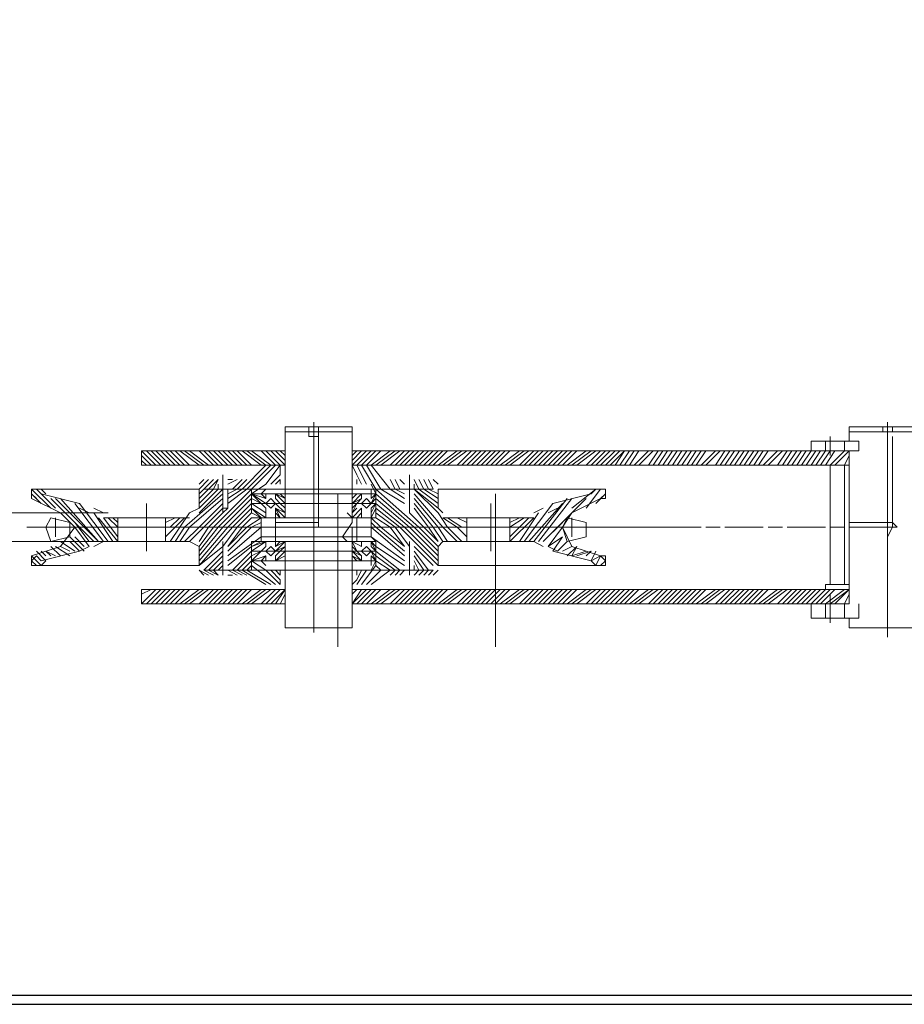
# Model space of a CAD drawing. Header units: inches. Extents: x -204116 to 930598, y -391373 to 256461.
# Tile 119 of 225: x 360490 to 361261, y -248317 to -247458. Entities that reach past the tile are written whole.
import ezdxf

# ---------------------------------------------------------------- set-up
doc = ezdxf.new("R2010")
doc.units = ezdxf.units.IN
doc.header["$LTSCALE"] = 10
doc.header["$MEASUREMENT"] = 0
doc.header["$PDMODE"] = 1
doc.header["$PDSIZE"] = 1000
doc.linetypes.add('PHANTOM2', pattern=[1.25, 0.625, -0.125, 0.125, -0.125, 0.125, -0.125])
doc.layers.get('Defpoints').update_dxf_attribs({"lineweight": 25})
doc.layers.add('P', color=5, linetype='PHANTOM2', lineweight=9)
doc.styles.add('MIC', font='romans.shx', dxfattribs={"width": 0.8})
doc.dimstyles.new('1_75', dxfattribs={"dimscale": 75, "dimtxt": 2.5, "dimasz": 2.5, "dimexe": 1, "dimexo": 2, "dimgap": 1, "dimtad": 1, "dimtoh": 1, "dimdec": 0, "dimzin": 9, "dimdsep": 46, "dimtxsty": 'MIC', "dimcen": 2.5, "dimclrd": 1, "dimclre": 1, "dimclrt": 256, "dimadec": 0, "dimazin": 0, "dimtfac": 1, "dimtdec": 0, "dimtmove": 2, "dimatfit": 3, "dimfxl": 1, "dimlwd": -1, "dimlwe": -1, "dimarcsym": 0})

# ---------------------------------------------------------------- blocks, each defined once
blk = doc.blocks.new('*D577')
at = {"color": 1}
for p, q in [((357835.23, -247480.58), (357835.23, -247041.73)), ((362435.23, -247428.58), (362435.23, -247041.73)), ((358035.23, -247121.73), (362235.23, -247121.73))]:
    blk.add_line(p, q, dxfattribs=at)
for points in [[(358035.23, -247088.4), (358035.23, -247155.07), (357835.23, -247121.73)], [(362235.23, -247088.4), (362235.23, -247155.07), (362435.23, -247121.73)]]:
    blk.add_solid(points, dxfattribs=at)
at = {"layer": 'Defpoints', "color": 0}
for p in [(362435.23, -247121.73), (362435.23, -247588.58), (357835.23, -247640.58)]:
    blk.add_point(p, dxfattribs=at)
at = {"char_height": 200, "attachment_point": 5, "style": 'MIC'}
for s, insert in [('4600', (360135.23, -246941.73)), ('TAKEUP TRAVEL', (360135.23, -247301.73))]:
    blk.add_mtext(s, dxfattribs=dict(at, insert=insert))

msp = doc.modelspace()

# ---------------------------------------------------------------- linework, layer by layer
for p, q in [((357006.58, -248308.74), (363263.88, -248308.74)), ((356998.58, -248316.74), (363271.93, -248316.74))]:
    msp.add_line(p, q)
at = {"layer": 'P', "color": 0, "linetype": 'Continuous'}
for points in [[(360779.75, -247817.18), (360779.75, -247813.01), (360721.37, -247813.01), (360721.37, -247817.18), (360779.75, -247817.18)], [(360742.22, -247813.01), (360746.39, -247813.01)], [(360742.22, -247817.18), (360742.22, -247813.01)], [(360746.39, -247842.2), (360746.39, -247808.84)], [(360746.39, -247813.01), (360746.39, -247992.32)], [(360750.56, -247817.18), (360750.56, -247813.01)], [(361213.43, -247813.01), (361284.32, -247813.01)], [(361213.43, -247817.18), (361213.43, -247813.01)], [(361250.96, -247817.18), (361242.62, -247817.18), (361242.62, -247813.01), (361242.62, -247817.18)], [(361246.79, -247996.49), (361246.79, -247808.84)], [(361250.96, -247817.18), (361250.96, -247813.01), (361250.96, -247817.18)], [(360721.37, -247817.18), (360721.37, -247833.86)], [(360742.22, -247821.35), (360742.22, -247817.18), (360742.22, -247821.35), (360750.56, -247821.35), (360750.56, -247817.18), (360750.56, -247821.35)], [(360742.22, -247817.18), (360750.56, -247817.18)], [(360746.39, -247821.35), (360746.39, -247900.58)], [(360750.56, -247821.35), (360750.56, -247900.58)], [(360779.75, -247817.18), (360779.75, -247867.22)], [(361196.75, -247821.35), (361196.75, -247838.03)], [(361213.43, -247817.18), (361288.49, -247817.18)], [(361213.43, -247817.18), (361213.43, -247825.52), (361221.77, -247825.52)], [(361246.79, -247821.35), (361246.79, -247900.58)], [(361250.96, -247821.35), (361250.96, -247900.58)], [(360746.39, -247971.47), (360746.39, -247829.69)], [(360746.39, -247946.45), (360746.39, -247829.69)], [(361221.77, -247825.52), (361180.07, -247825.52), (361180.07, -247833.86)], [(361192.58, -247825.52), (361192.58, -247833.86)], [(361209.26, -247825.52), (361209.26, -247833.86)], [(361221.77, -247833.86), (361221.77, -247825.52), (361213.43, -247825.52)], [(360721.37, -247846.37), (360596.27, -247846.37), (360596.27, -247833.86), (360721.37, -247833.86)], [(360608.78, -247846.37), (360596.27, -247833.86)], [(360604.61, -247846.37), (360596.27, -247838.03)], [(360612.95, -247846.37), (360600.44, -247833.86)], [(360617.12, -247846.37), (360604.61, -247833.86)], [(360621.29, -247846.37), (360608.78, -247833.86)], [(360625.46, -247846.37), (360612.95, -247833.86)], [(360629.63, -247846.37), (360617.12, -247833.86)], [(360633.8, -247846.37), (360621.29, -247833.86)], [(360637.97, -247846.37), (360625.46, -247833.86)], [(360646.31, -247846.37), (360629.63, -247833.86)], [(360650.48, -247846.37), (360633.8, -247833.86)], [(360654.65, -247846.37), (360637.97, -247833.86)], [(360658.82, -247846.37), (360646.31, -247833.86)], [(360662.99, -247846.37), (360650.48, -247833.86)], [(360667.16, -247846.37), (360654.65, -247833.86)], [(360671.33, -247846.37), (360658.82, -247833.86)], [(360675.5, -247846.37), (360662.99, -247833.86)], [(360679.67, -247846.37), (360667.16, -247833.86)], [(360683.84, -247846.37), (360671.33, -247833.86)], [(360688.01, -247846.37), (360675.5, -247833.86)], [(360692.18, -247846.37), (360679.67, -247833.86)], [(360700.52, -247846.37), (360683.84, -247833.86)], [(360704.69, -247846.37), (360688.01, -247833.86)], [(360708.86, -247846.37), (360692.18, -247833.86)], [(360713.03, -247846.37), (360700.52, -247833.86)], [(360717.2, -247846.37), (360704.69, -247833.86)], [(360721.37, -247846.37), (360708.86, -247833.86)], [(360721.37, -247842.2), (360713.03, -247833.86)], [(360721.37, -247838.03), (360717.2, -247833.86)], [(360721.37, -247833.86), (360721.37, -247867.22)], [(360746.39, -247879.73), (360746.39, -247838.03)], [(360779.75, -247833.86), (361221.77, -247833.86)], [(360783.92, -247833.86), (360779.75, -247838.03)], [(360788.09, -247833.86), (360779.75, -247842.2)], [(360792.26, -247833.86), (360779.75, -247846.37)], [(361213.43, -247833.86), (360779.75, -247833.86), (360779.75, -247846.37), (361213.43, -247846.37), (361213.43, -247833.86), (360779.75, -247833.86)], [(360796.43, -247833.86), (360783.92, -247846.37)], [(360800.6, -247833.86), (360788.09, -247846.37)], [(360804.77, -247833.86), (360792.26, -247846.37)], [(360813.11, -247833.86), (360796.43, -247846.37)], [(360817.28, -247833.86), (360800.6, -247846.37)], [(360821.45, -247833.86), (360804.77, -247846.37)], [(360825.62, -247833.86), (360813.11, -247846.37)], [(360829.79, -247833.86), (360817.28, -247846.37)], [(360833.96, -247833.86), (360821.45, -247846.37)], [(360838.13, -247833.86), (360825.62, -247846.37)], [(360842.3, -247833.86), (360829.79, -247846.37)], [(360846.47, -247833.86), (360833.96, -247846.37)], [(360850.64, -247833.86), (360838.13, -247846.37)], [(360854.81, -247833.86), (360842.3, -247846.37)], [(360858.98, -247833.86), (360846.47, -247846.37)], [(360863.15, -247833.86), (360850.64, -247846.37)], [(360871.49, -247833.86), (360854.81, -247846.37)], [(360875.66, -247833.86), (360858.98, -247846.37)], [(360879.83, -247833.86), (360863.15, -247846.37)], [(360884, -247833.86), (360871.49, -247846.37)], [(360888.17, -247833.86), (360875.66, -247846.37)], [(360892.34, -247833.86), (360879.83, -247846.37)], [(360896.51, -247833.86), (360884, -247846.37)], [(360900.68, -247833.86), (360888.17, -247846.37)], [(360904.85, -247833.86), (360892.34, -247846.37)], [(360909.02, -247833.86), (360896.51, -247846.37)], [(360913.19, -247833.86), (360900.68, -247846.37)], [(360917.36, -247833.86), (360904.85, -247846.37)], [(360925.7, -247833.86), (360909.02, -247846.37)], [(360929.87, -247833.86), (360913.19, -247846.37)], [(360934.04, -247833.86), (360917.36, -247846.37)], [(360938.21, -247833.86), (360925.7, -247846.37)], [(360942.38, -247833.86), (360929.87, -247846.37)], [(360946.55, -247833.86), (360934.04, -247846.37)], [(360950.72, -247833.86), (360938.21, -247846.37)], [(360954.89, -247833.86), (360942.38, -247846.37)], [(360959.06, -247833.86), (360946.55, -247846.37)], [(360963.23, -247833.86), (360950.72, -247846.37)], [(360967.4, -247833.86), (360954.89, -247846.37)], [(360971.57, -247833.86), (360959.06, -247846.37)], [(360975.74, -247833.86), (360963.23, -247846.37)], [(360984.08, -247833.86), (360967.4, -247846.37)], [(360988.25, -247833.86), (360971.57, -247846.37)], [(360992.42, -247833.86), (360975.74, -247846.37)], [(360996.59, -247833.86), (360984.08, -247846.37)], [(361000.76, -247833.86), (360988.25, -247846.37)], [(361004.93, -247833.86), (360992.42, -247846.37)], [(361009.1, -247833.86), (360996.59, -247846.37)], [(361013.27, -247833.86), (361000.76, -247846.37)], [(361004.93, -247846.37), (361017.44, -247833.86), (361009.1, -247846.37)], [(361021.61, -247833.86), (361013.27, -247846.37)], [(361025.78, -247833.86), (361017.44, -247846.37)], [(361029.95, -247833.86), (361021.61, -247846.37)], [(361038.29, -247833.86), (361025.78, -247846.37)], [(361042.46, -247833.86), (361029.95, -247846.37)], [(361046.63, -247833.86), (361038.29, -247846.37)], [(361050.8, -247833.86), (361042.46, -247846.37)], [(361054.97, -247833.86), (361046.63, -247846.37)], [(361059.14, -247833.86), (361050.8, -247846.37)], [(361063.31, -247833.86), (361054.97, -247846.37)], [(361067.48, -247833.86), (361059.14, -247846.37)], [(361071.65, -247833.86), (361063.31, -247846.37)], [(361075.82, -247833.86), (361067.48, -247846.37)], [(361079.99, -247833.86), (361071.65, -247846.37)], [(361084.16, -247833.86), (361075.82, -247846.37)], [(361088.33, -247833.86), (361079.99, -247846.37)], [(361096.67, -247833.86), (361084.16, -247846.37)], [(361100.84, -247833.86), (361088.33, -247846.37)], [(361105.01, -247833.86), (361096.67, -247846.37)], [(361109.18, -247833.86), (361100.84, -247846.37)], [(361113.35, -247833.86), (361105.01, -247846.37)], [(361117.52, -247833.86), (361109.18, -247846.37)], [(361121.69, -247833.86), (361113.35, -247846.37)], [(361125.86, -247833.86), (361117.52, -247846.37)], [(361130.03, -247833.86), (361121.69, -247846.37)], [(361134.2, -247833.86), (361125.86, -247846.37)], [(361138.37, -247833.86), (361130.03, -247846.37)], [(361142.54, -247833.86), (361134.2, -247846.37)], [(361150.88, -247833.86), (361138.37, -247846.37)], [(361155.05, -247833.86), (361142.54, -247846.37)], [(361159.22, -247833.86), (361150.88, -247846.37)], [(361163.39, -247833.86), (361155.05, -247846.37)], [(361167.56, -247833.86), (361159.22, -247846.37)], [(361171.73, -247833.86), (361163.39, -247846.37)], [(361175.9, -247833.86), (361167.56, -247846.37)], [(361180.07, -247833.86), (361171.73, -247846.37)], [(361184.24, -247833.86), (361175.9, -247846.37)], [(361188.41, -247833.86), (361180.07, -247846.37)], [(361192.58, -247833.86), (361184.24, -247846.37)], [(361196.75, -247833.86), (361188.41, -247846.37)], [(361200.92, -247833.86), (361192.58, -247846.37)], [(361209.26, -247833.86), (361196.75, -247846.37)], [(361213.43, -247833.86), (361200.92, -247846.37)], [(361213.43, -247838.03), (361209.26, -247846.37)], [(361213.43, -247967.3), (361213.43, -247833.86)], [(360600.44, -247846.37), (360596.27, -247842.2)], [(360704.69, -247846.37), (360683.84, -247867.22)], [(360708.86, -247846.37), (360688.01, -247867.22)], [(360713.03, -247846.37), (360692.18, -247867.22)], [(360717.2, -247854.71), (360717.2, -247846.37), (360704.69, -247863.05), (360692.18, -247871.39)], [(360700.52, -247846.37), (360721.37, -247846.37)], [(360779.75, -247846.37), (360783.92, -247854.71)], [(360783.92, -247846.37), (360792.26, -247863.05)], [(360788.09, -247846.37), (360800.6, -247867.22)], [(360792.26, -247846.37), (360804.77, -247867.22)], [(360796.43, -247846.37), (360813.11, -247867.22)], [(361192.58, -247846.37), (361192.58, -247846.37), (361213.43, -247846.37)], [(361196.75, -247950.62), (361196.75, -247846.37)], [(361209.26, -247950.62), (361209.26, -247846.37)], [(361213.43, -247842.2), (361213.43, -247846.37)], [(360667.16, -247854.71), (360667.16, -247863.05)], [(360717.2, -247854.71), (360708.86, -247863.05)], [(360783.92, -247854.71), (360788.09, -247863.05)], [(360829.79, -247854.71), (360829.79, -247863.05)], [(360508.7, -247867.22), (360500.36, -247867.22)], [(360500.36, -247871.39), (360500.36, -247867.22)], [(360500.36, -247867.22), (360517.04, -247883.9)], [(360504.53, -247867.22), (360521.21, -247883.9)], [(360508.7, -247867.22), (360646.31, -247867.22)], [(360512.87, -247871.39), (360508.7, -247867.22)], [(360650.48, -247858.88), (360646.31, -247863.05)], [(360654.65, -247858.88), (360646.31, -247867.22)], [(360646.31, -247867.22), (360646.31, -247883.9)], [(360650.48, -247867.22), (360646.31, -247871.39)], [(360654.65, -247867.22), (360646.31, -247875.56)], [(360658.82, -247867.22), (360646.31, -247879.73)], [(360662.99, -247867.22), (360646.31, -247883.9)], [(360667.16, -247867.22), (360646.31, -247888.07)], [(360692.18, -247867.22), (360658.82, -247900.58), (360646.31, -247917.26)], [(360658.82, -247858.88), (360650.48, -247867.22)], [(360692.18, -247867.22), (360650.48, -247867.22)], [(360654.65, -247867.22), (360662.99, -247858.88), (360658.82, -247867.22)], [(360662.99, -247863.05), (360662.99, -247867.22)], [(360667.16, -247858.88), (360667.16, -247888.07)], [(360667.16, -247867.22), (360667.16, -247883.9)], [(360667.16, -247867.22), (360667.16, -247883.9), (360667.16, -247883.9)], [(360675.5, -247858.88), (360671.33, -247858.88)], [(360679.67, -247858.88), (360671.33, -247863.05)], [(360671.33, -247867.22), (360671.33, -247883.9)], [(360671.33, -247867.22), (360671.33, -247883.9)], [(360675.5, -247867.22), (360671.33, -247867.22)], [(360679.67, -247867.22), (360671.33, -247871.39)], [(360683.84, -247867.22), (360671.33, -247875.56)], [(360688.01, -247867.22), (360671.33, -247879.73)], [(360683.84, -247858.88), (360675.5, -247867.22)], [(360688.01, -247858.88), (360679.67, -247867.22)], [(360692.18, -247867.22), (360746.39, -247867.22)], [(360692.18, -247888.07), (360692.18, -247867.22), (360692.18, -247867.22), (360692.18, -247867.22)], [(360704.69, -247867.22), (360700.52, -247871.39)], [(360713.03, -247863.05), (360717.2, -247858.88), (360717.2, -247863.05)], [(360721.37, -247867.22), (360721.37, -247892.24)], [(360779.75, -247867.22), (360721.37, -247867.22), (360721.37, -247867.22)], [(360746.39, -247896.41), (360746.39, -247863.05)], [(360804.77, -247867.22), (360746.39, -247867.22)], [(360779.75, -247858.88), (360779.75, -247863.05)], [(360779.75, -247867.22), (360779.75, -247892.24)], [(360783.92, -247858.88), (360783.92, -247863.05)], [(360796.43, -247863.05), (360800.6, -247871.39)], [(360796.43, -247867.22), (360796.43, -247871.39)], [(360800.6, -247867.22), (360838.13, -247900.58), (360854.81, -247917.26)], [(360804.77, -247867.22), (360800.6, -247867.22), (360800.6, -247888.07)], [(360804.77, -247867.22), (360825.62, -247879.73)], [(360804.77, -247867.22), (360850.64, -247867.22)], [(360813.11, -247858.88), (360817.28, -247867.22)], [(360813.11, -247867.22), (360825.62, -247875.56)], [(360817.28, -247858.88), (360821.45, -247867.22)], [(360817.28, -247867.22), (360825.62, -247871.39)], [(360821.45, -247858.88), (360825.62, -247863.05)], [(360821.45, -247867.22), (360825.62, -247867.22)], [(360829.79, -247858.88), (360829.79, -247888.07)], [(360833.96, -247858.88), (360838.13, -247867.22)], [(360833.96, -247863.05), (360833.96, -247867.22)], [(360854.81, -247883.9), (360833.96, -247867.22), (360854.81, -247888.07), (360863.15, -247900.58), (360875.66, -247913.09)], [(360838.13, -247858.88), (360842.3, -247867.22)], [(360838.13, -247867.22), (360854.81, -247879.73)], [(360842.3, -247858.88), (360846.47, -247867.22)], [(360842.3, -247867.22), (360854.81, -247875.56)], [(360846.47, -247858.88), (360850.64, -247867.22)], [(360846.47, -247867.22), (360854.81, -247871.39)], [(360850.64, -247858.88), (360854.81, -247863.05)], [(360992.42, -247867.22), (360854.81, -247867.22)], [(360854.81, -247867.22), (360854.81, -247883.9)], [(360992.42, -247867.22), (360971.57, -247883.9)], [(360996.59, -247867.22), (360984.08, -247883.9)], [(360992.42, -247867.22), (360988.25, -247871.39)], [(360992.42, -247867.22), (361000.76, -247867.22)], [(361000.76, -247871.39), (361000.76, -247867.22)], [(360504.53, -247875.56), (360500.36, -247871.39)], [(360500.36, -247871.39), (360500.36, -247875.56), (360500.36, -247875.56)], [(360500.36, -247871.39), (360508.7, -247879.73)], [(360500.36, -247875.56), (360525.38, -247888.07)], [(360508.7, -247871.39), (360542.06, -247879.73)], [(360517.04, -247875.56), (360554.57, -247913.09)], [(360521.21, -247875.56), (360558.74, -247913.09), (360525.38, -247875.56)], [(360667.16, -247871.39), (360633.8, -247900.58), (360625.46, -247913.09)], [(360629.63, -247913.09), (360637.97, -247900.58), (360667.16, -247875.56)], [(360692.18, -247871.39), (360662.99, -247900.58), (360646.31, -247921.43)], [(360692.18, -247875.56), (360667.16, -247900.58), (360646.31, -247925.6)], [(360692.18, -247871.39), (360779.75, -247871.39)], [(360692.18, -247888.07), (360692.18, -247871.39)], [(360700.52, -247879.73), (360692.18, -247871.39)], [(360704.69, -247879.73), (360692.18, -247871.39)], [(360704.69, -247875.56), (360692.18, -247871.39)], [(360704.69, -247883.9), (360700.52, -247879.73), (360692.18, -247875.56), (360700.52, -247879.73), (360704.69, -247879.73)], [(360704.69, -247875.56), (360700.52, -247871.39)], [(360704.69, -247871.39), (360700.52, -247871.39)], [(360704.69, -247875.56), (360704.69, -247871.39)], [(360713.03, -247879.73), (360708.86, -247883.9), (360704.69, -247879.73), (360708.86, -247875.56), (360713.03, -247879.73)], [(360713.03, -247875.56), (360713.03, -247871.39)], [(360721.37, -247879.73), (360713.03, -247871.39), (360721.37, -247879.73)], [(360713.03, -247871.39), (360721.37, -247875.56), (360717.2, -247871.39), (360721.37, -247871.39)], [(360713.03, -247875.56), (360717.2, -247879.73), (360721.37, -247883.9), (360717.2, -247879.73), (360713.03, -247875.56)], [(360721.37, -247888.07), (360721.37, -247871.39)], [(360746.39, -247871.39), (360746.39, -247892.24)], [(360746.39, -247871.39), (360746.39, -247892.24)], [(360767.24, -247871.39), (360767.24, -248004.83)], [(360779.75, -247875.56), (360783.92, -247871.39), (360779.75, -247875.56)], [(360788.09, -247875.56), (360779.75, -247879.73), (360788.09, -247871.39), (360779.75, -247879.73), (360779.75, -247883.9), (360783.92, -247879.73), (360788.09, -247875.56)], [(360779.75, -247888.07), (360779.75, -247871.39)], [(360800.6, -247871.39), (360779.75, -247871.39)], [(360788.09, -247875.56), (360788.09, -247871.39)], [(360796.43, -247879.73), (360792.26, -247883.9), (360788.09, -247879.73), (360792.26, -247875.56), (360796.43, -247879.73)], [(360796.43, -247875.56), (360800.6, -247871.39)], [(360796.43, -247875.56), (360800.6, -247871.39)], [(360796.43, -247879.73), (360800.6, -247871.39)], [(360800.6, -247871.39), (360796.43, -247879.73), (360800.6, -247875.56), (360800.6, -247879.73), (360796.43, -247883.9)], [(360796.43, -247875.56), (360796.43, -247871.39)], [(360800.6, -247871.39), (360833.96, -247900.58), (360854.81, -247921.43)], [(360800.6, -247888.07), (360800.6, -247871.39)], [(360800.6, -247875.56), (360829.79, -247900.58), (360854.81, -247925.6)], [(360833.96, -247871.39), (360858.98, -247900.58), (360871.49, -247913.09)], [(360863.15, -247913.09), (360854.81, -247900.58), (360833.96, -247875.56)], [(360904.85, -247871.39), (360904.85, -248004.83)], [(360967.4, -247875.56), (360938.21, -247913.09)], [(360971.57, -247875.56), (360942.38, -247913.09)], [(360984.08, -247875.56), (360946.55, -247913.09)], [(360988.25, -247871.39), (360954.89, -247879.73)], [(360996.59, -247875.56), (360971.57, -247888.07)], [(361000.76, -247871.39), (360992.42, -247879.73)], [(360996.59, -247875.56), (361000.76, -247875.56), (361000.76, -247871.39)], [(361000.76, -247871.39), (360996.59, -247875.56)], [(361000.76, -247875.56), (360996.59, -247875.56)], [(360537.89, -247879.73), (360562.91, -247913.09)], [(360542.06, -247879.73), (360567.08, -247913.09)], [(360542.06, -247883.9), (360550.4, -247888.07)], [(360562.91, -247888.07), (360554.57, -247883.9)], [(360600.44, -247921.43), (360600.44, -247879.73)], [(360633.8, -247913.09), (360646.31, -247900.58), (360667.16, -247879.73)], [(360646.31, -247883.9), (360637.97, -247888.07)], [(360637.97, -247913.09), (360650.48, -247900.58), (360667.16, -247883.9)], [(360692.18, -247879.73), (360671.33, -247900.58), (360646.31, -247929.77)], [(360692.18, -247883.9), (360675.5, -247900.58), (360646.31, -247933.94)], [(360667.16, -247883.9), (360671.33, -247883.9), (360667.16, -247888.07), (360667.16, -247883.9)], [(360692.18, -247879.73), (360800.6, -247879.73)], [(360704.69, -247888.07), (360692.18, -247879.73), (360704.69, -247888.07)], [(360692.18, -247888.07), (360700.52, -247892.24), (360692.18, -247883.9), (360704.69, -247892.24)], [(360704.69, -247892.24), (360704.69, -247883.9)], [(360721.37, -247888.07), (360713.03, -247879.73)], [(360713.03, -247892.24), (360713.03, -247883.9)], [(360717.2, -247892.24), (360713.03, -247883.9)], [(360721.37, -247892.24), (360713.03, -247883.9)], [(360721.37, -247888.07), (360713.03, -247883.9)], [(360779.75, -247888.07), (360783.92, -247879.73)], [(360779.75, -247888.07), (360783.92, -247883.9)], [(360779.75, -247892.24), (360788.09, -247883.9)], [(360779.75, -247892.24), (360788.09, -247883.9)], [(360788.09, -247892.24), (360788.09, -247883.9)], [(360796.43, -247888.07), (360800.6, -247879.73), (360796.43, -247888.07)], [(360796.43, -247892.24), (360800.6, -247883.9), (360796.43, -247892.24)], [(360796.43, -247892.24), (360796.43, -247883.9)], [(360800.6, -247879.73), (360825.62, -247900.58), (360854.81, -247929.77)], [(360800.6, -247883.9), (360821.45, -247900.58), (360854.81, -247933.94)], [(360858.98, -247913.09), (360850.64, -247900.58), (360833.96, -247879.73)], [(360854.81, -247913.09), (360846.47, -247900.58), (360833.96, -247883.9)], [(360858.98, -247888.07), (360854.81, -247883.9)], [(360900.68, -247921.43), (360900.68, -247879.73)], [(360954.89, -247879.73), (360929.87, -247913.09)], [(360963.23, -247879.73), (360934.04, -247913.09)], [(360946.55, -247883.9), (360938.21, -247888.07)], [(360950.72, -247888.07), (360959.06, -247883.9)], [(358525.17, -247888.07), (360567.08, -247888.07)], [(360512.87, -247900.58), (360517.04, -247892.24), (360533.72, -247896.41), (360533.72, -247908.92), (360517.04, -247913.09), (360512.87, -247900.58)], [(360521.21, -247892.24), (360521.21, -247908.92)], [(360525.38, -247888.07), (360537.89, -247900.58), (360525.38, -247917.26)], [(360554.57, -247888.07), (360571.25, -247913.09)], [(360558.74, -247892.24), (360575.42, -247913.09)], [(360562.91, -247892.24), (360567.08, -247892.24)], [(360562.91, -247892.24), (360575.42, -247908.92)], [(360567.08, -247892.24), (360637.97, -247892.24)], [(360567.08, -247892.24), (360575.42, -247900.58)], [(360571.25, -247892.24), (360575.42, -247896.41)], [(360575.42, -247892.24), (360575.42, -247913.09)], [(360617.12, -247913.09), (360617.12, -247892.24)], [(360621.29, -247892.24), (360617.12, -247892.24)], [(360625.46, -247892.24), (360617.12, -247896.41)], [(360617.12, -247900.58), (360621.29, -247900.58), (360629.63, -247892.24)], [(360617.12, -247908.92), (360625.46, -247900.58), (360633.8, -247892.24)], [(360621.29, -247913.09), (360629.63, -247900.58), (360637.97, -247888.07)], [(360646.31, -247913.09), (360654.65, -247900.58), (360667.16, -247888.07)], [(360692.18, -247888.07), (360679.67, -247900.58), (360667.16, -247917.26), (360646.31, -247933.94)], [(360692.18, -247892.24), (360683.84, -247900.58)], [(360700.52, -247892.24), (360688.01, -247900.58)], [(360700.52, -247892.24), (360692.18, -247892.24)], [(360692.18, -247892.24), (360779.75, -247892.24)], [(360700.52, -247908.92), (360700.52, -247892.24), (360700.52, -247892.24), (360746.39, -247892.24), (360700.52, -247892.24)], [(360713.03, -247892.24), (360713.03, -247888.07)], [(360717.2, -247892.24), (360713.03, -247888.07)], [(360713.03, -247892.24), (360713.03, -247913.09)], [(360713.03, -247892.24), (360713.03, -247913.09)], [(360796.43, -247892.24), (360746.39, -247892.24), (360800.6, -247892.24)], [(360775.58, -247888.07), (360779.75, -247892.24), (360779.75, -247896.41), (360771.41, -247908.92), (360775.58, -247913.09), (360779.75, -247913.09), (360779.75, -247900.58), (360775.58, -247900.58)], [(360800.6, -247892.24), (360779.75, -247892.24)], [(360783.92, -247892.24), (360788.09, -247888.07)], [(360783.92, -247892.24), (360788.09, -247888.07)], [(360783.92, -247892.24), (360783.92, -247913.09)], [(360783.92, -247892.24), (360783.92, -247913.09)], [(360796.43, -247892.24), (360804.77, -247900.58)], [(360800.6, -247892.24), (360796.43, -247892.24), (360796.43, -247908.92), (360800.6, -247913.09)], [(360800.6, -247888.07), (360817.28, -247900.58)], [(360800.6, -247892.24), (360800.6, -247888.07)], [(360800.6, -247892.24), (360813.11, -247900.58)], [(360854.81, -247913.09), (360842.3, -247900.58), (360829.79, -247888.07)], [(360879.83, -247908.92), (360871.49, -247900.58), (360858.98, -247892.24)], [(360934.04, -247892.24), (360858.98, -247892.24)], [(360879.83, -247900.58), (360875.66, -247900.58), (360863.15, -247892.24)], [(360871.49, -247892.24), (360879.83, -247896.41)], [(360875.66, -247892.24), (360879.83, -247892.24)], [(360879.83, -247913.09), (360879.83, -247892.24)], [(360917.36, -247892.24), (360917.36, -247913.09)], [(360925.7, -247892.24), (360917.36, -247896.41)], [(360929.87, -247892.24), (360917.36, -247900.58)], [(360934.04, -247892.24), (360917.36, -247908.92)], [(360938.21, -247892.24), (360917.36, -247913.09)], [(360942.38, -247888.07), (360925.7, -247913.09)], [(360938.21, -247892.24), (360934.04, -247892.24)], [(360971.57, -247917.26), (360963.23, -247900.58), (360971.57, -247888.07)], [(360963.23, -247900.58), (360967.4, -247892.24), (360984.08, -247896.41), (360984.08, -247908.92), (360967.4, -247913.09), (360963.23, -247900.58)], [(360971.57, -247892.24), (360971.57, -247908.92)], [(360496.19, -247900.58), (360567.08, -247900.58)], [(360533.72, -247900.58), (360517.04, -247900.58)], [(360525.38, -247900.58), (360925.7, -247900.58)], [(360537.89, -247896.41), (360550.4, -247913.09)], [(360537.89, -247900.58), (360550.4, -247917.26)], [(361050.8, -247900.58), (360542.06, -247900.58)], [(360637.97, -247900.58), (360658.82, -247900.58)], [(360667.16, -247900.58), (360671.33, -247900.58)], [(360683.84, -247900.58), (360671.33, -247917.26)], [(360688.01, -247900.58), (360671.33, -247917.26)], [(360692.18, -247900.58), (360671.33, -247921.43)], [(360700.52, -247900.58), (360671.33, -247925.6)], [(360679.67, -247900.58), (360713.03, -247900.58)], [(360700.52, -247896.41), (360692.18, -247900.58)], [(360750.56, -247896.41), (360713.03, -247896.41)], [(360750.56, -247896.41), (360713.03, -247896.41)], [(360750.56, -247900.58), (360713.03, -247900.58)], [(360783.92, -247900.58), (360713.03, -247900.58)], [(360750.56, -247900.58), (360713.03, -247900.58)], [(360717.2, -247900.58), (360725.54, -247900.58)], [(360729.71, -247900.58), (360767.24, -247900.58)], [(360746.39, -247900.58), (360746.39, -247938.11)], [(360746.39, -247900.58), (360750.56, -247900.58)], [(360746.39, -247900.58), (360750.56, -247900.58)], [(360750.56, -247900.58), (360750.56, -247896.41), (360750.56, -247900.58), (360750.56, -247900.58)], [(360750.56, -247900.58), (360750.56, -247896.41), (360750.56, -247900.58), (360750.56, -247900.58)], [(360771.41, -247900.58), (360779.75, -247900.58)], [(360783.92, -247900.58), (360821.45, -247900.58)], [(360796.43, -247896.41), (360800.6, -247900.58)], [(360796.43, -247900.58), (360825.62, -247925.6)], [(360800.6, -247900.58), (360825.62, -247921.43)], [(360804.77, -247900.58), (360825.62, -247917.26)], [(360813.11, -247900.58), (360825.62, -247917.26)], [(360817.28, -247900.58), (360829.79, -247917.26)], [(360825.62, -247900.58), (360833.96, -247900.58)], [(360838.13, -247900.58), (360875.66, -247900.58)], [(360879.83, -247900.58), (360884, -247900.58)], [(360892.34, -247900.58), (360925.7, -247900.58)], [(360934.04, -247900.58), (360938.21, -247900.58)], [(360963.23, -247896.41), (360946.55, -247913.09)], [(360946.55, -247900.58), (360975.74, -247900.58)], [(360963.23, -247900.58), (360950.72, -247917.26)], [(360984.08, -247900.58), (360967.4, -247900.58)], [(360988.25, -247900.58), (360992.42, -247900.58)], [(361000.76, -247900.58), (361029.95, -247900.58)], [(361042.46, -247900.58), (361046.63, -247900.58)], [(361050.8, -247900.58), (361084.16, -247900.58)], [(361088.33, -247900.58), (361100.84, -247900.58)], [(361105.01, -247900.58), (361138.37, -247900.58)], [(361142.54, -247900.58), (361155.05, -247900.58)], [(361159.22, -247900.58), (361192.58, -247900.58)], [(361196.75, -247900.58), (361209.26, -247900.58)], [(361213.43, -247896.41), (361250.96, -247896.41)], [(361250.96, -247900.58), (361213.43, -247900.58), (361255.13, -247900.58)], [(361213.43, -247900.58), (361242.62, -247900.58)], [(361250.96, -247896.41), (361255.13, -247900.58), (361250.96, -247900.58), (361246.79, -247908.92), (361246.79, -247900.58)], [(361250.96, -247900.58), (361255.13, -247900.58)], [(360533.72, -247908.92), (360546.23, -247921.43)], [(360537.89, -247908.92), (360546.23, -247917.26)], [(360700.52, -247908.92), (360671.33, -247929.77)], [(360700.52, -247908.92), (360700.52, -247913.09)], [(360796.43, -247908.92), (360746.39, -247908.92), (360700.52, -247908.92)], [(360746.39, -247908.92), (360746.39, -247933.94)], [(360746.39, -247908.92), (360746.39, -247933.94)], [(360796.43, -247908.92), (360825.62, -247929.77)], [(360963.23, -247908.92), (360950.72, -247917.26)], [(360963.23, -247908.92), (360954.89, -247921.43)], [(358525.17, -247913.09), (360567.08, -247913.09)], [(360500.36, -247925.6), (360525.38, -247917.26)], [(360517.04, -247917.26), (360525.38, -247925.6)], [(360521.21, -247917.26), (360533.72, -247925.6)], [(360525.38, -247913.09), (360537.89, -247921.43)], [(360525.38, -247917.26), (360533.72, -247921.43)], [(360533.72, -247913.09), (360542.06, -247921.43)], [(360550.4, -247917.26), (360542.06, -247921.43)], [(360554.57, -247917.26), (360562.91, -247913.09)], [(360562.91, -247913.09), (360567.08, -247913.09)], [(360567.08, -247913.09), (360637.97, -247913.09)], [(360637.97, -247913.09), (360646.31, -247917.26)], [(360646.31, -247933.94), (360646.31, -247917.26)], [(360667.16, -247942.28), (360667.16, -247913.09)], [(360692.18, -247917.26), (360671.33, -247933.94)], [(360692.18, -247938.11), (360692.18, -247933.94), (360692.18, -247913.09), (360700.52, -247913.09)], [(360692.18, -247913.09), (360779.75, -247913.09)], [(360692.18, -247913.09), (360692.18, -247929.77)], [(360692.18, -247913.09), (360700.52, -247913.09), (360692.18, -247917.26), (360704.69, -247913.09), (360692.18, -247921.43), (360704.69, -247913.09)], [(360704.69, -247917.26), (360700.52, -247921.43), (360692.18, -247925.6), (360700.52, -247921.43), (360704.69, -247921.43)], [(360746.39, -247913.09), (360700.52, -247913.09)], [(360704.69, -247913.09), (360704.69, -247917.26)], [(360704.69, -247921.43), (360708.86, -247917.26), (360713.03, -247921.43), (360708.86, -247925.6), (360704.69, -247921.43)], [(360713.03, -247913.09), (360713.03, -247917.26)], [(360717.2, -247913.09), (360713.03, -247913.09)], [(360717.2, -247913.09), (360713.03, -247917.26)], [(360721.37, -247913.09), (360713.03, -247917.26)], [(360721.37, -247913.09), (360713.03, -247921.43)], [(360721.37, -247917.26), (360713.03, -247921.43)], [(360721.37, -247917.26), (360717.2, -247921.43), (360713.03, -247925.6), (360717.2, -247921.43), (360721.37, -247921.43), (360713.03, -247929.77), (360721.37, -247925.6), (360713.03, -247929.77)], [(360721.37, -247913.09), (360721.37, -247929.77)], [(360721.37, -247938.11), (360721.37, -247938.11), (360779.75, -247938.11), (360779.75, -247913.09)], [(360721.37, -247938.11), (360721.37, -247913.09)], [(360746.39, -247913.09), (360800.6, -247913.09)], [(360783.92, -247921.43), (360779.75, -247913.09)], [(360779.75, -247913.09), (360788.09, -247917.26)], [(360779.75, -247913.09), (360788.09, -247917.26)], [(360779.75, -247913.09), (360779.75, -247929.77)], [(360779.75, -247913.09), (360800.6, -247913.09), (360800.6, -247929.77), (360779.75, -247929.77)], [(360779.75, -247929.77), (360783.92, -247929.77), (360779.75, -247925.6), (360788.09, -247929.77), (360779.75, -247921.43), (360788.09, -247925.6), (360783.92, -247921.43), (360779.75, -247917.26), (360783.92, -247921.43)], [(360783.92, -247913.09), (360788.09, -247913.09)], [(360783.92, -247913.09), (360788.09, -247913.09)], [(360788.09, -247913.09), (360788.09, -247917.26)], [(360788.09, -247921.43), (360792.26, -247917.26), (360796.43, -247921.43), (360792.26, -247925.6), (360788.09, -247921.43)], [(360796.43, -247913.09), (360800.6, -247921.43), (360796.43, -247913.09), (360800.6, -247917.26), (360796.43, -247913.09)], [(360796.43, -247913.09), (360796.43, -247917.26)], [(360800.6, -247929.77), (360796.43, -247921.43), (360800.6, -247925.6), (360800.6, -247921.43), (360796.43, -247917.26)], [(360800.6, -247913.09), (360800.6, -247913.09), (360800.6, -247933.94)], [(360800.6, -247917.26), (360825.62, -247933.94)], [(360829.79, -247942.28), (360829.79, -247913.09)], [(360833.96, -247917.26), (360850.64, -247933.94)], [(360854.81, -247917.26), (360858.98, -247913.09)], [(360854.81, -247933.94), (360854.81, -247917.26)], [(360934.04, -247913.09), (360858.98, -247913.09)], [(360938.21, -247913.09), (360934.04, -247913.09)], [(360938.21, -247913.09), (360946.55, -247917.26)], [(360959.06, -247921.43), (360950.72, -247917.26)], [(360967.4, -247913.09), (360959.06, -247921.43), (360967.4, -247913.09)], [(360971.57, -247917.26), (360963.23, -247921.43)], [(360967.4, -247925.6), (360975.74, -247917.26), (360971.57, -247925.6), (360984.08, -247921.43)], [(360996.59, -247925.6), (360971.57, -247917.26)], [(360500.36, -247929.77), (360504.53, -247925.6)], [(360500.36, -247925.6), (360500.36, -247925.6), (360500.36, -247929.77)], [(360500.36, -247925.6), (360508.7, -247933.94)], [(360504.53, -247921.43), (360512.87, -247929.77)], [(360504.53, -247925.6), (360508.7, -247929.77)], [(360508.7, -247929.77), (360542.06, -247921.43)], [(360508.7, -247921.43), (360512.87, -247925.6)], [(360517.04, -247925.6), (360512.87, -247921.43), (360521.21, -247925.6)], [(360667.16, -247921.43), (360650.48, -247938.11)], [(360667.16, -247925.6), (360654.65, -247938.11)], [(360692.18, -247921.43), (360675.5, -247938.11)], [(360692.18, -247925.6), (360679.67, -247938.11)], [(360692.18, -247921.43), (360800.6, -247921.43)], [(360700.52, -247921.43), (360692.18, -247929.77)], [(360704.69, -247925.6), (360692.18, -247929.77)], [(360704.69, -247925.6), (360692.18, -247929.77)], [(360704.69, -247925.6), (360700.52, -247929.77)], [(360704.69, -247925.6), (360704.69, -247929.77)], [(360713.03, -247925.6), (360713.03, -247929.77)], [(360746.39, -247921.43), (360746.39, -247958.96)], [(360788.09, -247925.6), (360788.09, -247929.77)], [(360796.43, -247925.6), (360800.6, -247929.77)], [(360796.43, -247925.6), (360800.6, -247929.77)], [(360796.43, -247925.6), (360800.6, -247929.77)], [(360796.43, -247925.6), (360796.43, -247929.77)], [(360800.6, -247921.43), (360821.45, -247938.11)], [(360800.6, -247925.6), (360817.28, -247938.11)], [(360833.96, -247921.43), (360846.47, -247938.11)], [(360833.96, -247925.6), (360842.3, -247938.11)], [(360988.25, -247929.77), (360954.89, -247921.43)], [(360975.74, -247925.6), (360988.25, -247921.43), (360984.08, -247925.6)], [(360992.42, -247921.43), (360988.25, -247929.77), (360996.59, -247925.6), (360992.42, -247933.94)], [(361000.76, -247929.77), (361000.76, -247925.6), (360996.59, -247925.6)], [(360996.59, -247925.6), (361000.76, -247929.77)], [(360500.36, -247933.94), (360500.36, -247929.77)], [(360500.36, -247929.77), (360504.53, -247933.94)], [(360508.7, -247933.94), (360500.36, -247933.94)], [(360508.7, -247933.94), (360512.87, -247929.77)], [(360508.7, -247933.94), (360646.31, -247933.94)], [(360667.16, -247929.77), (360658.82, -247938.11)], [(360667.16, -247933.94), (360662.99, -247938.11)], [(360692.18, -247929.77), (360683.84, -247938.11)], [(360692.18, -247933.94), (360688.01, -247938.11)], [(360717.2, -247946.45), (360717.2, -247950.62), (360704.69, -247938.11), (360692.18, -247929.77)], [(360692.18, -247929.77), (360779.75, -247929.77)], [(360713.03, -247950.62), (360692.18, -247933.94)], [(360704.69, -247933.94), (360700.52, -247929.77)], [(360704.69, -247929.77), (360700.52, -247929.77)], [(360721.37, -247929.77), (360717.2, -247929.77), (360721.37, -247929.77)], [(360788.09, -247950.62), (360800.6, -247933.94)], [(360796.43, -247933.94), (360796.43, -247929.77)], [(360796.43, -247938.11), (360800.6, -247929.77)], [(360800.6, -247929.77), (360813.11, -247938.11)], [(360800.6, -247933.94), (360804.77, -247938.11)], [(360800.6, -247933.94), (360800.6, -247933.94), (360804.77, -247938.11)], [(360833.96, -247929.77), (360838.13, -247938.11)], [(360833.96, -247933.94), (360833.96, -247938.11)], [(360992.42, -247933.94), (360854.81, -247933.94)], [(360988.25, -247929.77), (360992.42, -247933.94)], [(360992.42, -247933.94), (361000.76, -247933.94)], [(361000.76, -247929.77), (360996.59, -247933.94)], [(361000.76, -247933.94), (361000.76, -247929.77)], [(360650.48, -247942.28), (360646.31, -247938.11), (360654.65, -247942.28)], [(360658.82, -247942.28), (360650.48, -247938.11)], [(360692.18, -247938.11), (360650.48, -247938.11)], [(360654.65, -247938.11), (360662.99, -247942.28), (360658.82, -247938.11)], [(360679.67, -247942.28), (360671.33, -247938.11)], [(360675.5, -247942.28), (360671.33, -247942.28)], [(360683.84, -247942.28), (360675.5, -247938.11)], [(360688.01, -247942.28), (360679.67, -247938.11)], [(360704.69, -247950.62), (360683.84, -247938.11)], [(360708.86, -247950.62), (360688.01, -247938.11)], [(360688.01, -247938.11), (360746.39, -247938.11)], [(360717.2, -247946.45), (360708.86, -247938.11)], [(360713.03, -247938.11), (360717.2, -247942.28), (360717.2, -247938.11)], [(360779.75, -247938.11), (360779.75, -247988.15), (360721.37, -247988.15)], [(360721.37, -247988.15), (360721.37, -247938.11)], [(360804.77, -247938.11), (360746.39, -247938.11)], [(360779.75, -247942.28), (360779.75, -247938.11)], [(360783.92, -247942.28), (360783.92, -247938.11)], [(360783.92, -247946.45), (360788.09, -247938.11)], [(360783.92, -247950.62), (360792.26, -247938.11)], [(360792.26, -247950.62), (360804.77, -247938.11)], [(360796.43, -247950.62), (360813.11, -247938.11)], [(360804.77, -247938.11), (360850.64, -247938.11)], [(360813.11, -247942.28), (360817.28, -247938.11)], [(360817.28, -247942.28), (360821.45, -247938.11)], [(360821.45, -247942.28), (360825.62, -247938.11)], [(360833.96, -247942.28), (360838.13, -247938.11)], [(360838.13, -247942.28), (360842.3, -247938.11)], [(360842.3, -247942.28), (360846.47, -247938.11)], [(360846.47, -247942.28), (360850.64, -247938.11)], [(360850.64, -247942.28), (360854.81, -247938.11)], [(360779.75, -247950.62), (360783.92, -247946.45)], [(361213.43, -247950.62), (361192.58, -247950.62), (361192.58, -247954.79)], [(360600.44, -247954.79), (360596.27, -247954.79)], [(360604.61, -247954.79), (360596.27, -247958.96)], [(360608.78, -247954.79), (360596.27, -247967.3)], [(360721.37, -247954.79), (360596.27, -247954.79)], [(360721.37, -247967.3), (360596.27, -247967.3), (360596.27, -247954.79)], [(360612.95, -247954.79), (360600.44, -247967.3)], [(360617.12, -247954.79), (360604.61, -247967.3)], [(360621.29, -247954.79), (360608.78, -247967.3)], [(360625.46, -247954.79), (360612.95, -247967.3)], [(360629.63, -247954.79), (360617.12, -247967.3)], [(360633.8, -247954.79), (360621.29, -247967.3)], [(360637.97, -247954.79), (360625.46, -247967.3)], [(360646.31, -247954.79), (360629.63, -247967.3)], [(360650.48, -247954.79), (360633.8, -247967.3)], [(360654.65, -247954.79), (360637.97, -247967.3)], [(360658.82, -247954.79), (360646.31, -247967.3)], [(360662.99, -247954.79), (360650.48, -247967.3)], [(360667.16, -247954.79), (360654.65, -247967.3)], [(360671.33, -247954.79), (360658.82, -247967.3)], [(360675.5, -247954.79), (360662.99, -247967.3)], [(360679.67, -247954.79), (360667.16, -247967.3)], [(360683.84, -247954.79), (360671.33, -247967.3)], [(360688.01, -247954.79), (360675.5, -247967.3)], [(360692.18, -247954.79), (360679.67, -247967.3)], [(360700.52, -247954.79), (360683.84, -247967.3)], [(360704.69, -247954.79), (360688.01, -247967.3)], [(360708.86, -247954.79), (360692.18, -247967.3)], [(360713.03, -247954.79), (360700.52, -247967.3)], [(360717.2, -247954.79), (360704.69, -247967.3)], [(360708.86, -247967.3), (360721.37, -247954.79), (360713.03, -247967.3)], [(360721.37, -247958.96), (360717.2, -247967.3)], [(360746.39, -247954.79), (360746.39, -247992.32)], [(360783.92, -247954.79), (360779.75, -247958.96)], [(360788.09, -247954.79), (360779.75, -247967.3), (360792.26, -247954.79)], [(361213.43, -247967.3), (360779.75, -247967.3), (360779.75, -247954.79), (361213.43, -247954.79), (361213.43, -247967.3), (360779.75, -247967.3)], [(360796.43, -247954.79), (360783.92, -247967.3)], [(360800.6, -247954.79), (360788.09, -247967.3)], [(360804.77, -247954.79), (360792.26, -247967.3)], [(360813.11, -247954.79), (360796.43, -247967.3)], [(360817.28, -247954.79), (360800.6, -247967.3)], [(360821.45, -247954.79), (360804.77, -247967.3)], [(360825.62, -247954.79), (360813.11, -247967.3)], [(360829.79, -247954.79), (360817.28, -247967.3)], [(360833.96, -247954.79), (360821.45, -247967.3)], [(360838.13, -247954.79), (360825.62, -247967.3)], [(360842.3, -247954.79), (360829.79, -247967.3)], [(360846.47, -247954.79), (360833.96, -247967.3)], [(360850.64, -247954.79), (360838.13, -247967.3)], [(360854.81, -247954.79), (360842.3, -247967.3)], [(360858.98, -247954.79), (360846.47, -247967.3)], [(360863.15, -247954.79), (360850.64, -247967.3)], [(360871.49, -247954.79), (360854.81, -247967.3)], [(360875.66, -247954.79), (360858.98, -247967.3)], [(360879.83, -247954.79), (360863.15, -247967.3)], [(360884, -247954.79), (360871.49, -247967.3)], [(360888.17, -247954.79), (360875.66, -247967.3)], [(360892.34, -247954.79), (360879.83, -247967.3)], [(360896.51, -247954.79), (360884, -247967.3)], [(360900.68, -247954.79), (360888.17, -247967.3)], [(360904.85, -247954.79), (360892.34, -247967.3)], [(360909.02, -247954.79), (360896.51, -247967.3)], [(360913.19, -247954.79), (360900.68, -247967.3)], [(360917.36, -247954.79), (360904.85, -247967.3)], [(360925.7, -247954.79), (360909.02, -247967.3)], [(360929.87, -247954.79), (360913.19, -247967.3)], [(360934.04, -247954.79), (360917.36, -247967.3)], [(360938.21, -247954.79), (360925.7, -247967.3)], [(360942.38, -247954.79), (360929.87, -247967.3)], [(360946.55, -247954.79), (360934.04, -247967.3)], [(360950.72, -247954.79), (360938.21, -247967.3)], [(360954.89, -247954.79), (360942.38, -247967.3)], [(360959.06, -247954.79), (360946.55, -247967.3)], [(360963.23, -247954.79), (360950.72, -247967.3)], [(360967.4, -247954.79), (360954.89, -247967.3)], [(360971.57, -247954.79), (360959.06, -247967.3)], [(360975.74, -247954.79), (360963.23, -247967.3)], [(360984.08, -247954.79), (360967.4, -247967.3)], [(360988.25, -247954.79), (360971.57, -247967.3)], [(360992.42, -247954.79), (360975.74, -247967.3)], [(360996.59, -247954.79), (360984.08, -247967.3)], [(361000.76, -247954.79), (360988.25, -247967.3)], [(361004.93, -247954.79), (360992.42, -247967.3)], [(361009.1, -247954.79), (360996.59, -247967.3)], [(361013.27, -247954.79), (361000.76, -247967.3)], [(361017.44, -247954.79), (361004.93, -247967.3)], [(361021.61, -247954.79), (361009.1, -247967.3)], [(361025.78, -247954.79), (361013.27, -247967.3)], [(361029.95, -247954.79), (361017.44, -247967.3)], [(361038.29, -247954.79), (361021.61, -247967.3)], [(361042.46, -247954.79), (361025.78, -247967.3)], [(361046.63, -247954.79), (361029.95, -247967.3)], [(361050.8, -247954.79), (361038.29, -247967.3)], [(361054.97, -247954.79), (361042.46, -247967.3)], [(361059.14, -247954.79), (361046.63, -247967.3)], [(361063.31, -247954.79), (361050.8, -247967.3)], [(361067.48, -247954.79), (361054.97, -247967.3)], [(361071.65, -247954.79), (361059.14, -247967.3)], [(361075.82, -247954.79), (361063.31, -247967.3)], [(361079.99, -247954.79), (361067.48, -247967.3)], [(361084.16, -247954.79), (361071.65, -247967.3)], [(361088.33, -247954.79), (361075.82, -247967.3)], [(361096.67, -247954.79), (361079.99, -247967.3)], [(361100.84, -247954.79), (361084.16, -247967.3)], [(361105.01, -247954.79), (361088.33, -247967.3)], [(361109.18, -247954.79), (361096.67, -247967.3)], [(361113.35, -247954.79), (361100.84, -247967.3)], [(361117.52, -247954.79), (361105.01, -247967.3)], [(361121.69, -247954.79), (361109.18, -247967.3)], [(361125.86, -247954.79), (361113.35, -247967.3)], [(361130.03, -247954.79), (361117.52, -247967.3)], [(361134.2, -247954.79), (361121.69, -247967.3)], [(361138.37, -247954.79), (361125.86, -247967.3)], [(361142.54, -247954.79), (361130.03, -247967.3)], [(361150.88, -247954.79), (361134.2, -247967.3)], [(361155.05, -247954.79), (361138.37, -247967.3)], [(361159.22, -247954.79), (361142.54, -247967.3)], [(361163.39, -247954.79), (361150.88, -247967.3)], [(361167.56, -247954.79), (361155.05, -247967.3)], [(361171.73, -247954.79), (361159.22, -247967.3)], [(361175.9, -247954.79), (361163.39, -247967.3)], [(361180.07, -247954.79), (361167.56, -247967.3)], [(361184.24, -247954.79), (361171.73, -247967.3)], [(361188.41, -247954.79), (361175.9, -247967.3)], [(361192.58, -247954.79), (361180.07, -247967.3)], [(361196.75, -247954.79), (361184.24, -247967.3)], [(361200.92, -247954.79), (361188.41, -247967.3)], [(361209.26, -247954.79), (361192.58, -247967.3)], [(361196.75, -247967.3), (361213.43, -247954.79), (361200.92, -247967.3)], [(361196.75, -247958.96), (361196.75, -247983.98)], [(361213.43, -247958.96), (361209.26, -247967.3)], [(361180.07, -247967.3), (361180.07, -247979.81), (361213.43, -247979.81)], [(361192.58, -247979.81), (361192.58, -247967.3)], [(361209.26, -247979.81), (361209.26, -247967.3)], [(361213.43, -247979.81), (361221.77, -247979.81), (361221.77, -247967.3)], [(361213.43, -247988.15), (361213.43, -247988.15), (361213.43, -247979.81), (361221.77, -247979.81)], [(360779.75, -247988.15), (360779.75, -247988.15), (360721.37, -247988.15)], [(361284.32, -247988.15), (361213.43, -247988.15), (361288.49, -247988.15)]]:
    msp.add_lwpolyline(points, dxfattribs=at)

# ---------------------------------------------------------------- dimensions: what is measured, and where the dimension line sits
dim = msp.add_linear_dim(base=(362435.23, -247121.73), p1=(357835.23, -247640.58), p2=(362435.23, -247588.58), text='<>\\XTAKEUP TRAVEL', dimstyle='1_75', override={"dimscale": 80})
dim.commit()
dim.dimension.update_dxf_attribs({"geometry": '*D577', "text_midpoint": (360135.23, -247121.73)})

doc.saveas('drawing.dxf')
